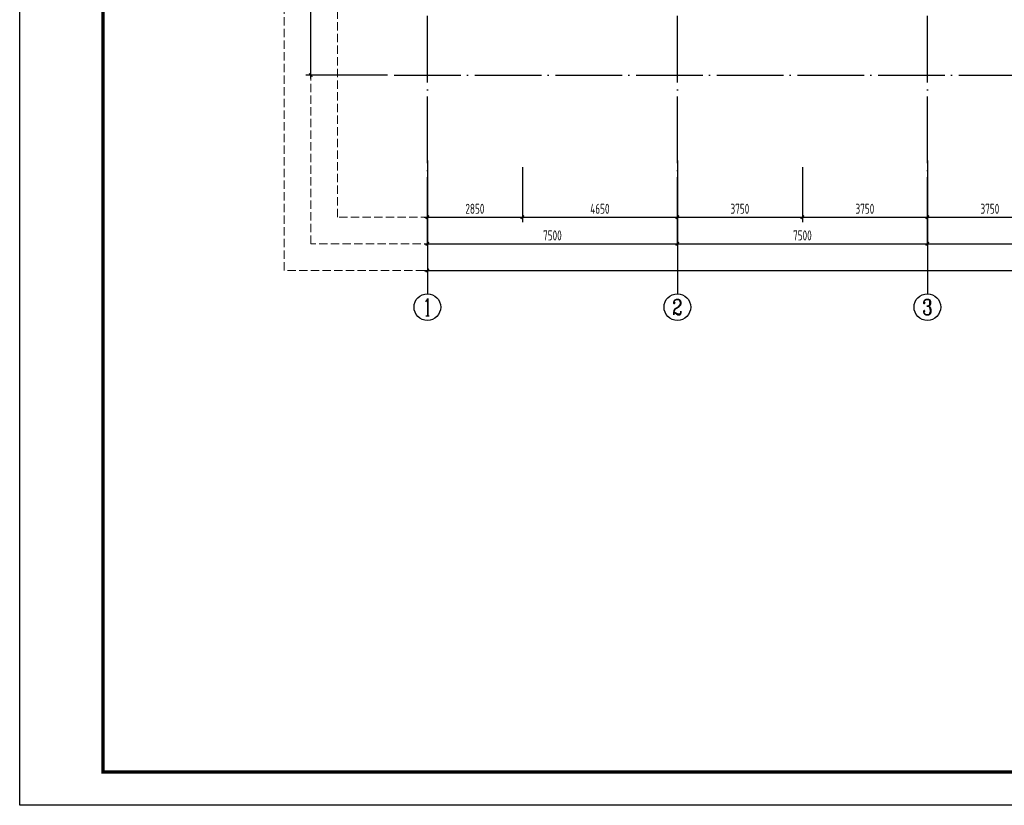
# Model space of a CAD drawing. Extents: x 200000 to 305984, y 78780 to 142585.
# Tile 1 of 25: x 200000 to 229539, y 78780 to 102345. Entities that reach past the tile are written whole.
import ezdxf
from ezdxf.enums import TextEntityAlignment as Align

# ---------------------------------------------------------------- set-up
doc = ezdxf.new("R2010")
doc.units = 0
doc.header["$LTSCALE"] = 1000
doc.linetypes.add('DASH', pattern=[0.35, 0.25, -0.1])
doc.linetypes.add('DOTE', pattern=[2.42, 2, -0.2, 0.02, -0.2])
doc.layers.get('0').update_dxf_attribs({"linetype": 'CONTINUOUS'})
doc.layers.get('Defpoints').update_dxf_attribs({"linetype": 'CONTINUOUS'})
doc.layers.add('A-ASIS', color=115, linetype='DASH', lineweight=0, plot=False)
for name, color, linetype in [('AXIS', 3, 'CONTINUOUS'), ('AXIS_TEXT', 7, 'CONTINUOUS'), ('H-图框', 4, 'CONTINUOUS'), ('S-DOTE', 253, 'DOTE'), ('S-PUB_DIM', 3, 'CONTINUOUS'), ('S-PUB_TITLE', 4, 'CONTINUOUS'), ('S-TEXT', 7, 'CONTINUOUS')]:
    doc.layers.add(name, color=color, linetype=linetype)
doc.styles.add('_TCH_AXIS', font='COMPLEX', dxfattribs={"bigfont": 'GBCBIG'})
doc.styles.add('COMPLEX', font='COMPLEX')
doc.styles.add('TSSD_DIMENSION_T3', font='tssdeng.shx', dxfattribs={"width": 0.7, "bigfont": 'Tssdchn.shx'})
doc.dimstyles.new('_TCH_ARCH&&100', dxfattribs={"dimtxt": 300, "dimasz": 100, "dimexe": 150, "dimexo": 200, "dimgap": 100, "dimtad": 1, "dimdec": 0, "dimzin": 0, "dimdsep": 46, "dimtxsty": 'TSSD_DIMENSION_T3', "dimblk": 'ARCHTICK', "dimcen": 0.09, "dimdle": 100, "dimclrt": 7, "dimazin": 2, "dimtfac": 1, "dimtdec": 0, "dimtix": 1, "dimtmove": 2, "dimatfit": 3, "dimfxl": 100, "dimtolj": 1, "dimtzin": 0, "dimarcsym": 0})
doc.dimstyles.new('TSSD_100_100&&100', dxfattribs={"dimtxt": 300, "dimasz": 100, "dimexe": 150, "dimexo": 200, "dimgap": 100, "dimtad": 1, "dimdec": 0, "dimzin": 0, "dimdsep": 46, "dimtxsty": 'TSSD_DIMENSION_T3', "dimblk": 'ARCHTICK', "dimcen": 0, "dimdle": 100, "dimclrt": 7, "dimadec": 0, "dimazin": 0, "dimtfac": 1, "dimtdec": 0, "dimtix": 1, "dimtmove": 2, "dimatfit": 3, "dimfxl": 10000, "dimtolj": 1, "dimtzin": 0, "dimarcsym": 0})

# ---------------------------------------------------------------- blocks, each defined once
blk = doc.blocks.new('_ArchTick')
at = {"color": 0, "linetype": 'ByBlock', "const_width": 0.4}
blk.add_lwpolyline([(-0.5, -0.5), (0.5, 0.5)], dxfattribs=at)
blk = doc.blocks.new('*D36')
at = {"layer": 'AXIS', "color": 0, "lineweight": -2, "transparency": 16777216}
for p, q in [((4600, 14510), (2150, 14510)), ((2300, 7210), (2300, 14610)), ((4600, 7310), (2150, 7310))]:
    blk.add_line(p, q, dxfattribs=at)
at = {"layer": 'Defpoints', "color": 0, "transparency": 16777216}
for p in [(2300, 14510), (4800, 14510), (4800, 7310)]:
    blk.add_point(p, dxfattribs=at)
at = {"layer": 'AXIS', "color": 0, "lineweight": -2, "transparency": 16777216, "xscale": 100, "yscale": 100, "zscale": 100}
for p, rotation in [((2300, 14510), 90), ((2300, 7310), 270)]:
    blk.add_blockref('_ArchTick', p, dxfattribs=dict(at, rotation=rotation))
at = {"layer": 'AXIS', "color": 7, "transparency": 16777216, "insert": (2050, 10910), "char_height": 300, "attachment_point": 5, "rotation": 90, "style": 'TSSD_DIMENSION_T3'}
blk.add_mtext('\\A1;7200', dxfattribs=at)
blk = doc.blocks.new('_AXISO')
blk.add_circle((0, 0), 0.5)
at = {"layer": 'AXIS_TEXT', "style": 'COMPLEX', "width": 1.041667}
blk.add_attdef('A', text='', height=0.56, dxfattribs=at).set_placement((-0.25, -0.28), (0.25, -0.28), align=Align.FIT)
blk = doc.blocks.new('*D55')
at = {"layer": 'AXIS', "color": 0, "lineweight": -2, "transparency": 16777216}
for p, q in [((5800, 4550), (5800, 1300)), ((79450, 4550), (79450, 1300)), ((5700, 1450), (79550, 1450))]:
    blk.add_line(p, q, dxfattribs=at)
at = {"layer": 'Defpoints', "color": 0, "transparency": 16777216}
for p in [(5800, 4750), (79450, 4750), (79450, 1450)]:
    blk.add_point(p, dxfattribs=at)
at = {"layer": 'AXIS', "color": 0, "lineweight": -2, "transparency": 16777216, "xscale": 100, "yscale": 100, "zscale": 100, "rotation": 180}
blk.add_blockref('_ArchTick', (5800, 1450), dxfattribs=at)
at = {"layer": 'AXIS', "color": 0, "lineweight": -2, "transparency": 16777216, "xscale": 100, "yscale": 100, "zscale": 100}
blk.add_blockref('_ArchTick', (79450, 1450), dxfattribs=at)
at = {"layer": 'AXIS', "color": 7, "transparency": 16777216, "insert": (42625, 1700), "char_height": 300, "attachment_point": 5, "style": 'TSSD_DIMENSION_T3'}
blk.add_mtext('\\A1;73650', dxfattribs=at)
blk = doc.blocks.new('*D56')
at = {"layer": 'AXIS', "color": 0, "lineweight": -2, "transparency": 16777216}
for p, q in [((5800, 4550), (5800, 2100)), ((13300, 4550), (13300, 2100)), ((5700, 2250), (13400, 2250))]:
    blk.add_line(p, q, dxfattribs=at)
at = {"layer": 'Defpoints', "color": 0, "transparency": 16777216}
for p in [(5800, 4750), (13300, 4750), (13300, 2250)]:
    blk.add_point(p, dxfattribs=at)
at = {"layer": 'AXIS', "color": 0, "lineweight": -2, "transparency": 16777216, "xscale": 100, "yscale": 100, "zscale": 100, "rotation": 180}
blk.add_blockref('_ArchTick', (5800, 2250), dxfattribs=at)
at = {"layer": 'AXIS', "color": 0, "lineweight": -2, "transparency": 16777216, "xscale": 100, "yscale": 100, "zscale": 100}
blk.add_blockref('_ArchTick', (13300, 2250), dxfattribs=at)
at = {"layer": 'AXIS', "color": 7, "transparency": 16777216, "insert": (9550, 2500), "char_height": 300, "attachment_point": 5, "style": 'TSSD_DIMENSION_T3'}
blk.add_mtext('\\A1;7500', dxfattribs=at)
blk = doc.blocks.new('*D57')
at = {"layer": 'AXIS', "color": 0, "lineweight": -2, "transparency": 16777216}
for p, q in [((13300, 4550), (13300, 2100)), ((20800, 4550), (20800, 2100)), ((13200, 2250), (20900, 2250))]:
    blk.add_line(p, q, dxfattribs=at)
at = {"layer": 'Defpoints', "color": 0, "transparency": 16777216}
for p in [(13300, 4750), (20800, 4750), (20800, 2250)]:
    blk.add_point(p, dxfattribs=at)
at = {"layer": 'AXIS', "color": 0, "lineweight": -2, "transparency": 16777216, "xscale": 100, "yscale": 100, "zscale": 100, "rotation": 180}
blk.add_blockref('_ArchTick', (13300, 2250), dxfattribs=at)
at = {"layer": 'AXIS', "color": 0, "lineweight": -2, "transparency": 16777216, "xscale": 100, "yscale": 100, "zscale": 100}
blk.add_blockref('_ArchTick', (20800, 2250), dxfattribs=at)
at = {"layer": 'AXIS', "color": 7, "transparency": 16777216, "insert": (17050, 2500), "char_height": 300, "attachment_point": 5, "style": 'TSSD_DIMENSION_T3'}
blk.add_mtext('\\A1;7500', dxfattribs=at)
blk = doc.blocks.new('*D58')
at = {"layer": 'AXIS', "color": 0, "lineweight": -2, "transparency": 16777216}
for p, q in [((20800, 4550), (20800, 2100)), ((28300, 4550), (28300, 2100)), ((20700, 2250), (28400, 2250))]:
    blk.add_line(p, q, dxfattribs=at)
at = {"layer": 'Defpoints', "color": 0, "transparency": 16777216}
for p in [(20800, 4750), (28300, 4750), (28300, 2250)]:
    blk.add_point(p, dxfattribs=at)
at = {"layer": 'AXIS', "color": 0, "lineweight": -2, "transparency": 16777216, "xscale": 100, "yscale": 100, "zscale": 100, "rotation": 180}
blk.add_blockref('_ArchTick', (20800, 2250), dxfattribs=at)
at = {"layer": 'AXIS', "color": 0, "lineweight": -2, "transparency": 16777216, "xscale": 100, "yscale": 100, "zscale": 100}
blk.add_blockref('_ArchTick', (28300, 2250), dxfattribs=at)
at = {"layer": 'AXIS', "color": 7, "transparency": 16777216, "insert": (24550, 2500), "char_height": 300, "attachment_point": 5, "style": 'TSSD_DIMENSION_T3'}
blk.add_mtext('\\A1;7500', dxfattribs=at)
blk = doc.blocks.new('*D14')
at = {"layer": 'Defpoints', "color": 0, "transparency": 16777216}
for p in [(212231, 98123), (215081, 98123), (215081, 96423)]:
    blk.add_point(p, dxfattribs=at)
at = {"layer": 'S-PUB_DIM', "color": 0, "lineweight": -2, "transparency": 16777216}
for p, q in [((212231, 97923), (212231, 96273)), ((215081, 97923), (215081, 96273)), ((212131, 96423), (215181, 96423))]:
    blk.add_line(p, q, dxfattribs=at)
at = {"layer": 'S-PUB_DIM', "color": 0, "lineweight": -2, "transparency": 16777216, "xscale": 100, "yscale": 100, "zscale": 100, "rotation": 180}
blk.add_blockref('_ArchTick', (212231, 96423), dxfattribs=at)
at = {"layer": 'S-PUB_DIM', "color": 0, "lineweight": -2, "transparency": 16777216, "xscale": 100, "yscale": 100, "zscale": 100}
blk.add_blockref('_ArchTick', (215081, 96423), dxfattribs=at)
at = {"layer": 'S-PUB_DIM', "color": 7, "transparency": 16777216, "insert": (213656, 96673), "char_height": 300, "attachment_point": 5, "style": 'TSSD_DIMENSION_T3'}
blk.add_mtext('\\A1;2850', dxfattribs=at)
blk = doc.blocks.new('*D15')
at = {"layer": 'Defpoints', "color": 0, "transparency": 16777216}
for p in [(215081, 98123), (219731, 98123), (219731, 96423)]:
    blk.add_point(p, dxfattribs=at)
at = {"layer": 'S-PUB_DIM', "color": 0, "lineweight": -2, "transparency": 16777216}
for p, q in [((215081, 97923), (215081, 96273)), ((219731, 97923), (219731, 96273)), ((214981, 96423), (219831, 96423))]:
    blk.add_line(p, q, dxfattribs=at)
at = {"layer": 'S-PUB_DIM', "color": 0, "lineweight": -2, "transparency": 16777216, "xscale": 100, "yscale": 100, "zscale": 100, "rotation": 180}
blk.add_blockref('_ArchTick', (215081, 96423), dxfattribs=at)
at = {"layer": 'S-PUB_DIM', "color": 0, "lineweight": -2, "transparency": 16777216, "xscale": 100, "yscale": 100, "zscale": 100}
blk.add_blockref('_ArchTick', (219731, 96423), dxfattribs=at)
at = {"layer": 'S-PUB_DIM', "color": 7, "transparency": 16777216, "insert": (217406, 96673), "char_height": 300, "attachment_point": 5, "style": 'TSSD_DIMENSION_T3'}
blk.add_mtext('\\A1;4650', dxfattribs=at)
blk = doc.blocks.new('*D16')
at = {"layer": 'Defpoints', "color": 0, "transparency": 16777216}
for p in [(219731, 98123), (223481, 98123), (223481, 96423)]:
    blk.add_point(p, dxfattribs=at)
at = {"layer": 'S-PUB_DIM', "color": 0, "lineweight": -2, "transparency": 16777216}
for p, q in [((219731, 97923), (219731, 96273)), ((223481, 97923), (223481, 96273)), ((219631, 96423), (223581, 96423))]:
    blk.add_line(p, q, dxfattribs=at)
at = {"layer": 'S-PUB_DIM', "color": 0, "lineweight": -2, "transparency": 16777216, "xscale": 100, "yscale": 100, "zscale": 100, "rotation": 180}
blk.add_blockref('_ArchTick', (219731, 96423), dxfattribs=at)
at = {"layer": 'S-PUB_DIM', "color": 0, "lineweight": -2, "transparency": 16777216, "xscale": 100, "yscale": 100, "zscale": 100}
blk.add_blockref('_ArchTick', (223481, 96423), dxfattribs=at)
at = {"layer": 'S-PUB_DIM', "color": 7, "transparency": 16777216, "insert": (221606, 96673), "char_height": 300, "attachment_point": 5, "style": 'TSSD_DIMENSION_T3'}
blk.add_mtext('\\A1;3750', dxfattribs=at)
blk = doc.blocks.new('*D17')
at = {"layer": 'Defpoints', "color": 0, "transparency": 16777216}
for p in [(223481, 98123), (227231, 98123), (227231, 96423)]:
    blk.add_point(p, dxfattribs=at)
at = {"layer": 'S-PUB_DIM', "color": 0, "lineweight": -2, "transparency": 16777216}
for p, q in [((223481, 97923), (223481, 96273)), ((227231, 97923), (227231, 96273)), ((223381, 96423), (227331, 96423))]:
    blk.add_line(p, q, dxfattribs=at)
at = {"layer": 'S-PUB_DIM', "color": 0, "lineweight": -2, "transparency": 16777216, "xscale": 100, "yscale": 100, "zscale": 100, "rotation": 180}
blk.add_blockref('_ArchTick', (223481, 96423), dxfattribs=at)
at = {"layer": 'S-PUB_DIM', "color": 0, "lineweight": -2, "transparency": 16777216, "xscale": 100, "yscale": 100, "zscale": 100}
blk.add_blockref('_ArchTick', (227231, 96423), dxfattribs=at)
at = {"layer": 'S-PUB_DIM', "color": 7, "transparency": 16777216, "insert": (225356, 96673), "char_height": 300, "attachment_point": 5, "style": 'TSSD_DIMENSION_T3'}
blk.add_mtext('\\A1;3750', dxfattribs=at)
blk = doc.blocks.new('*D18')
at = {"layer": 'Defpoints', "color": 0, "transparency": 16777216}
for p in [(227231, 98123), (230981, 98123), (230981, 96423)]:
    blk.add_point(p, dxfattribs=at)
at = {"layer": 'S-PUB_DIM', "color": 0, "lineweight": -2, "transparency": 16777216}
for p, q in [((227231, 97923), (227231, 96273)), ((230981, 97923), (230981, 96273)), ((227131, 96423), (231081, 96423))]:
    blk.add_line(p, q, dxfattribs=at)
at = {"layer": 'S-PUB_DIM', "color": 0, "lineweight": -2, "transparency": 16777216, "xscale": 100, "yscale": 100, "zscale": 100, "rotation": 180}
blk.add_blockref('_ArchTick', (227231, 96423), dxfattribs=at)
at = {"layer": 'S-PUB_DIM', "color": 0, "lineweight": -2, "transparency": 16777216, "xscale": 100, "yscale": 100, "zscale": 100}
blk.add_blockref('_ArchTick', (230981, 96423), dxfattribs=at)
at = {"layer": 'S-PUB_DIM', "color": 7, "transparency": 16777216, "insert": (229106, 96673), "char_height": 300, "attachment_point": 5, "style": 'TSSD_DIMENSION_T3'}
blk.add_mtext('\\A1;3750', dxfattribs=at)
blk = doc.blocks.new('A$C338D70EA')
at = {"layer": 'A-ASIS'}
for points in [[(83750, 1450), (1500, 1450), (1500, 37189.7), (83750, 37189.7)], [(82950, 2250), (2300, 2250), (2300, 36389.7), (82950, 36389.7)], [(82150, 3050), (3100, 3050), (3100, 35589.7), (82150, 35589.7)]]:
    blk.add_lwpolyline(points, close=True, dxfattribs=at)
at = {"layer": 'AXIS'}
for p, q in [((5800, 4750), (5800, 750)), ((13300, 4750), (13300, 750)), ((20800, 4750), (20800, 750))]:
    blk.add_line(p, q, dxfattribs=at)
at = {"layer": 'S-DOTE', "linetype": 'DOTE'}
for p, q in [((5800, 2250), (5800, 34114.7)), ((13300, 2250), (13300, 34114.7)), ((20800, 2250), (20800, 34114.7)), ((4800, 7309.5), (80450, 7309.5))]:
    blk.add_line(p, q, dxfattribs=at)
at = {"layer": 'AXIS'}
ref = blk.add_blockref('_AXISO', (5800, 350), dxfattribs=dict(at, xscale=800, yscale=800, zscale=800))
ref.add_attrib('A', '1', dxfattribs={"layer": 'AXIS_TEXT', "height": 514.7, "style": '_TCH_AXIS'}).set_placement((5689.7, 92.6), (5910.3, 92.6), align=Align.FIT)
ref = blk.add_blockref('_AXISO', (13300, 350), dxfattribs=dict(at, xscale=800, yscale=800, zscale=800))
ref.add_attrib('A', '2', dxfattribs={"layer": 'AXIS_TEXT', "height": 465.9, "style": '_TCH_AXIS'}).set_placement((13144.7, 117), (13455.3, 117), align=Align.FIT)
ref = blk.add_blockref('_AXISO', (20800, 350), dxfattribs=dict(at, xscale=800, yscale=800, zscale=800))
ref.add_attrib('A', '3', dxfattribs={"layer": 'AXIS_TEXT', "height": 465.9, "style": '_TCH_AXIS'}).set_placement((20644.7, 117), (20955.3, 117), align=Align.FIT)
for p1, p2, distance, picture, middle in [((4800, 7309.5), (4800, 14509.5), 2500, '*D36', (2050, 10909.5)), ((5800, 4750), (79450, 4750), -3300, '*D55', (42625, 1700)), ((5800, 4750), (13300, 4750), -2500, '*D56', (9550, 2500)), ((13300, 4750), (20800, 4750), -2500, '*D57', (17050, 2500)), ((20800, 4750), (28300, 4750), -2500, '*D58', (24550, 2500))]:
    dim = blk.add_aligned_dim(p1=p1, p2=p2, distance=distance, dimstyle='_TCH_ARCH&&100', dxfattribs=at)
    dim.commit()
    dim.dimension.update_dxf_attribs({"geometry": picture, "text_midpoint": middle})

msp = doc.modelspace()

# ---------------------------------------------------------------- linework, layer by layer
at = {"layer": 'H-图框', "color": 3}
msp.add_lwpolyline([(200000, 78779.8), (200000, 138179.8), (305125, 138179.8), (305125, 78779.8)], close=True, dxfattribs=at)
at = {"layer": 'S-PUB_TITLE', "linetype": 'ByBlock', "const_width": 100}
msp.add_lwpolyline([(202500, 79779.8), (202500, 137179.8), (304125, 137179.8), (304125, 79779.8)], close=True, dxfattribs=at)

# ---------------------------------------------------------------- block references
at = {"layer": 'S-TEXT', "linetype": 'ByBlock'}
msp.add_blockref('A$C338D70EA', (206430.6, 93373.3), dxfattribs=at)

# ---------------------------------------------------------------- dimensions: what is measured, and where the dimension line sits
at = {"layer": 'S-PUB_DIM'}
for p1, p2, picture, middle in [((212230.6, 98123.3), (215080.6, 98123.3), '*D14', (213655.6, 96673.3)), ((215080.6, 98123.3), (219730.6, 98123.3), '*D15', (217405.6, 96673.3)), ((219730.6, 98123.3), (223480.6, 98123.3), '*D16', (221605.6, 96673.3)), ((223480.6, 98123.3), (227230.6, 98123.3), '*D17', (225355.6, 96673.3)), ((227230.6, 98123.3), (230980.6, 98123.3), '*D18', (229105.6, 96673.3))]:
    dim = msp.add_aligned_dim(p1=p1, p2=p2, distance=-1700, dimstyle='TSSD_100_100&&100', dxfattribs=at)
    dim.commit()
    dim.dimension.update_dxf_attribs({"geometry": picture, "text_midpoint": middle})

doc.saveas('drawing.dxf')
